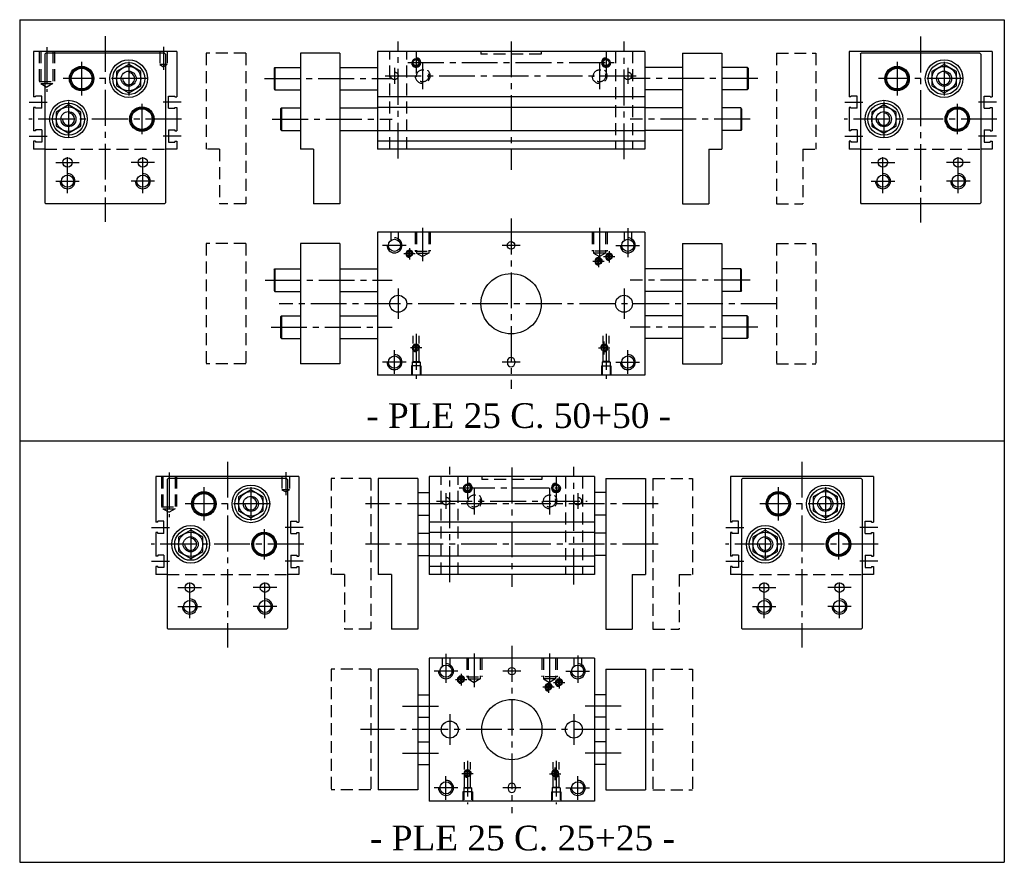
# Model space of a CAD drawing. Header units: millimetres. Extents: x 1474 to 1998, y 0 to 447.
import ezdxf

# ---------------------------------------------------------------- set-up
doc = ezdxf.new("R2010")
doc.units = ezdxf.units.MM
doc.linetypes.add('CENTER2', pattern=[28.575, 19.05, -3.175, 3.175, -3.175])
doc.linetypes.add('DASHED2', pattern=[9.525, 6.35, -3.175])
doc.layers.add('1', color=2, linetype='DASHED2')
doc.layers.add('2', color=1, linetype='CENTER2')
doc.styles.get("Standard").update_dxf_attribs({"font": 'isocp.shx', "bigfont": 'chineset.shx'})

msp = doc.modelspace()

# ---------------------------------------------------------------- hatches: boundary and pattern name
h = msp.add_hatch()
h.set_pattern_fill('ANSI37', scale=0.3, style=0)
h.set_pattern_definition([(45, (1812.5765, 345.9507), (-0.673519, 0.673519), []), (135, (1812.5765, 345.9507), (-0.673519, -0.673519), [])])
h.paths.add_polyline_path([(1683.06, 322.9, 1), (1679.86, 322.9, 1)])
h = msp.add_hatch()
h.set_pattern_fill('ANSI37', scale=0.3, style=0)
h.set_pattern_definition([(45, (1913.0765, 341.9507), (-0.673519, 0.673519), []), (135, (1913.0765, 341.9507), (-0.673519, -0.673519), [])])
h.paths.add_polyline_path([(1783.56, 318.9, 1), (1780.36, 318.9, 1)])
h = msp.add_hatch()
h.set_pattern_fill('ANSI37', scale=0.3, style=0)
h.set_pattern_definition([(45, (1918.6765, 344.3507), (-0.673519, 0.673519), []), (135, (1918.6765, 344.3507), (-0.673519, -0.673519), [])])
h.paths.add_polyline_path([(1789.16, 321.3, 1), (1785.96, 321.3, 1)])
h = msp.add_hatch()
h.set_pattern_fill('ANSI37', scale=0.3, style=0)
h.set_pattern_definition([(45, (1816.0765, 295.9507), (-0.673519, 0.673519), []), (135, (1816.0765, 295.9507), (-0.673519, -0.673519), [])])
h.paths.add_polyline_path([(1686.56, 272.9, 1), (1683.36, 272.9, 1)])
h = msp.add_hatch()
h.set_pattern_fill('ANSI37', scale=0.3, style=0)
h.set_pattern_definition([(45, (1916.0765, 295.9507), (-0.673519, 0.673519), []), (135, (1916.0765, 295.9507), (-0.673519, -0.673519), [])])
h.paths.add_polyline_path([(1786.56, 272.9, 1), (1783.36, 272.9, 1)])
h = msp.add_hatch()
h.set_pattern_fill('ANSI37', scale=0.3, style=0)
h.set_pattern_definition([(45, (1839.9757, 119.7493), (-0.673519, 0.673519), []), (135, (1839.9757, 119.7493), (-0.673519, -0.673519), [])])
h.paths.add_polyline_path([(1710.46, 96.7, 1), (1707.26, 96.7, 1)])
h = msp.add_hatch()
h.set_pattern_fill('ANSI37', scale=0.3, style=0)
h.set_pattern_definition([(45, (1886.4757, 115.7493), (-0.673519, 0.673519), []), (135, (1886.4757, 115.7493), (-0.673519, -0.673519), [])])
h.paths.add_polyline_path([(1756.96, 92.7, 1), (1753.76, 92.7, 1)])
h = msp.add_hatch()
h.set_pattern_fill('ANSI37', scale=0.3, style=0)
h.set_pattern_definition([(45, (1892.0757, 118.1493), (-0.673519, 0.673519), []), (135, (1892.0757, 118.1493), (-0.673519, -0.673519), [])])
h.paths.add_polyline_path([(1762.56, 95.1, 1), (1759.36, 95.1, 1)])
h = msp.add_hatch()
h.set_pattern_fill('ANSI37', scale=0.3, style=0)
h.set_pattern_definition([(45, (1843.4757, 69.7493), (-0.673519, 0.673519), []), (135, (1843.4757, 69.7493), (-0.673519, -0.673519), [])])
h.paths.add_polyline_path([(1713.96, 46.7, 1), (1710.76, 46.7, 1)])
h = msp.add_hatch()
h.set_pattern_fill('ANSI37', scale=0.3, style=0)
h.set_pattern_definition([(45, (1889.9757, 69.7493), (-0.673519, 0.673519), []), (135, (1889.9757, 69.7493), (-0.673519, -0.673519), [])])
h.paths.add_polyline_path([(1760.46, 46.7, 1), (1757.26, 46.7, 1)])

# ---------------------------------------------------------------- linework, layer by layer
at = {"color": 7}
for p, q in [((1474.31, 447.27), (1474.31, -0.31)), ((1474.31, 447.27), (1997.56, 447.27)), ((1997.56, 447.27), (1997.56, 115.97)), ((1557.73, 430.46), (1481.73, 430.46)), ((1481.73, 430.46), (1481.73, 406.21)), ((1487.73, 428.96), (1488.23, 429.46)), ((1551.23, 429.46), (1488.23, 429.46)), ((1551.23, 429.46), (1551.73, 428.96)), ((1557.73, 430.46), (1557.73, 406.21)), ((1644.46, 429.46), (1623.46, 429.46)), ((1623.46, 429.46), (1623.46, 378.46)), ((1644.46, 429.46), (1644.46, 349.46)), ((1806.46, 430.46), (1664.46, 430.46)), ((1664.46, 430.46), (1664.46, 378.46)), ((1806.46, 430.46), (1806.46, 378.46)), ((1826.46, 429.46), (1826.46, 349.46)), ((1826.46, 429.46), (1847.46, 429.46)), ((1847.46, 429.46), (1847.46, 378.46)), ((1991.08, 430.46), (1915.08, 430.46)), ((1915.08, 430.46), (1915.08, 406.21)), ((1921.08, 428.96), (1921.58, 429.46)), ((1984.58, 429.46), (1921.58, 429.46)), ((1984.58, 429.46), (1985.08, 428.96)), ((1991.08, 430.46), (1991.08, 406.21)), ((1487.73, 428.96), (1487.73, 349.96)), ((1551.73, 428.96), (1551.73, 349.96)), ((1921.08, 428.96), (1921.08, 349.96)), ((1985.08, 428.96), (1985.08, 349.96)), ((1532.23, 423.46), (1525.73, 419.71)), ((1525.73, 419.71), (1525.73, 412.2)), ((1538.73, 419.71), (1532.23, 423.46)), ((1538.73, 412.2), (1538.73, 419.71)), ((1609.46, 421.46), (1609.46, 410.46)), ((1609.96, 421.96), (1623.46, 421.96)), ((1609.96, 421.96), (1609.96, 409.96)), ((1644.46, 421.96), (1664.46, 421.96)), ((1826.46, 421.96), (1806.46, 421.96)), ((1860.96, 421.96), (1847.46, 421.96)), ((1860.96, 421.96), (1860.96, 409.96)), ((1861.46, 421.46), (1861.46, 410.46)), ((1965.58, 423.46), (1959.08, 419.71)), ((1959.08, 419.71), (1959.08, 412.2)), ((1972.08, 419.71), (1965.58, 423.46)), ((1972.08, 412.2), (1972.08, 419.71)), ((1525.73, 412.2), (1532.23, 408.45)), ((1532.23, 408.45), (1538.73, 412.2)), ((1609.96, 409.96), (1623.46, 409.96)), ((1644.46, 409.96), (1664.46, 409.96)), ((1826.46, 409.96), (1806.46, 409.96)), ((1860.96, 409.96), (1847.46, 409.96)), ((1959.08, 412.2), (1965.58, 408.45)), ((1965.58, 408.45), (1972.08, 412.2)), ((1482.73, 406.21), (1481.73, 406.21)), ((1486.03, 406.71), (1482.73, 406.71)), ((1482.73, 406.21), (1482.73, 406.71)), ((1486.03, 400.21), (1486.03, 406.71)), ((1553.43, 400.21), (1553.43, 406.71)), ((1553.43, 406.71), (1556.73, 406.71)), ((1556.73, 406.21), (1556.73, 406.71)), ((1556.73, 406.21), (1557.73, 406.21)), ((1806.46, 406.21), (1664.46, 406.21)), ((1916.08, 406.21), (1915.08, 406.21)), ((1916.08, 406.21), (1916.08, 406.71)), ((1919.38, 406.71), (1916.08, 406.71)), ((1919.38, 400.21), (1919.38, 406.71)), ((1986.78, 400.21), (1986.78, 406.71)), ((1986.78, 406.71), (1990.08, 406.71)), ((1990.08, 406.21), (1990.08, 406.71)), ((1990.08, 406.21), (1991.08, 406.21)), ((1481.73, 400.71), (1481.73, 388.21)), ((1482.73, 400.71), (1481.73, 400.71)), ((1482.73, 400.21), (1482.73, 400.71)), ((1486.03, 400.21), (1482.73, 400.21)), ((1500.23, 401.96), (1493.73, 398.21)), ((1493.73, 398.21), (1493.73, 390.7)), ((1506.73, 398.21), (1500.23, 401.96)), ((1506.73, 390.7), (1506.73, 398.21)), ((1553.43, 400.21), (1556.73, 400.21)), ((1556.73, 400.71), (1557.73, 400.71)), ((1556.73, 400.21), (1556.73, 400.71)), ((1557.73, 400.71), (1557.73, 388.21)), ((1612.96, 399.96), (1612.96, 388.96)), ((1613.46, 400.46), (1623.46, 400.46)), ((1613.46, 400.46), (1613.46, 388.46)), ((1644.46, 400.46), (1664.46, 400.46)), ((1806.46, 400.71), (1664.46, 400.71)), ((1826.46, 400.46), (1806.46, 400.46)), ((1857.46, 400.46), (1847.46, 400.46)), ((1857.46, 400.46), (1857.46, 388.46)), ((1857.96, 399.96), (1857.96, 388.96)), ((1916.08, 400.71), (1915.08, 400.71)), ((1915.08, 400.71), (1915.08, 388.21)), ((1916.08, 400.21), (1916.08, 400.71)), ((1919.38, 400.21), (1916.08, 400.21)), ((1933.58, 401.96), (1927.08, 398.21)), ((1927.08, 398.21), (1927.08, 390.7)), ((1940.08, 398.21), (1933.58, 401.96)), ((1940.08, 390.7), (1940.08, 398.21)), ((1986.78, 400.21), (1990.08, 400.21)), ((1990.08, 400.21), (1990.08, 400.71)), ((1990.08, 400.71), (1991.08, 400.71)), ((1991.08, 400.71), (1991.08, 388.21)), ((1482.73, 388.21), (1481.73, 388.21)), ((1486.03, 388.71), (1482.73, 388.71)), ((1482.73, 388.71), (1482.73, 388.21)), ((1486.03, 388.71), (1486.03, 382.21)), ((1493.73, 390.7), (1500.23, 386.95)), ((1500.23, 386.95), (1506.73, 390.7)), ((1553.43, 388.71), (1556.73, 388.71)), ((1553.43, 388.71), (1553.43, 382.21)), ((1556.73, 388.71), (1556.73, 388.21)), ((1556.73, 388.21), (1557.73, 388.21)), ((1613.46, 388.46), (1623.46, 388.46)), ((1644.46, 388.46), (1664.46, 388.46)), ((1806.46, 388.21), (1664.46, 388.21)), ((1826.46, 388.46), (1806.46, 388.46)), ((1857.46, 388.46), (1847.46, 388.46)), ((1916.08, 388.21), (1915.08, 388.21)), ((1916.08, 388.71), (1916.08, 388.21)), ((1919.38, 388.71), (1916.08, 388.71)), ((1919.38, 388.71), (1919.38, 382.21)), ((1927.08, 390.7), (1933.58, 386.95)), ((1933.58, 386.95), (1940.08, 390.7)), ((1986.78, 388.71), (1986.78, 382.21)), ((1986.78, 388.71), (1990.08, 388.71)), ((1990.08, 388.71), (1990.08, 388.21)), ((1990.08, 388.21), (1991.08, 388.21)), ((1481.73, 382.71), (1481.73, 378.46)), ((1482.73, 382.71), (1481.73, 382.71)), ((1482.73, 382.71), (1482.73, 382.21)), ((1486.03, 382.21), (1482.73, 382.21)), ((1553.43, 382.21), (1556.73, 382.21)), ((1556.73, 382.71), (1557.73, 382.71)), ((1556.73, 382.71), (1556.73, 382.21)), ((1557.73, 382.71), (1557.73, 378.46)), ((1806.46, 382.71), (1664.46, 382.71)), ((1916.08, 382.71), (1915.08, 382.71)), ((1915.08, 382.71), (1915.08, 378.46)), ((1916.08, 382.71), (1916.08, 382.21)), ((1919.38, 382.21), (1916.08, 382.21)), ((1986.78, 382.21), (1990.08, 382.21)), ((1990.08, 382.71), (1990.08, 382.21)), ((1990.08, 382.71), (1991.08, 382.71)), ((1991.08, 382.71), (1991.08, 378.46)), ((1487.73, 378.46), (1481.73, 378.46)), ((1557.73, 378.46), (1551.73, 378.46)), ((1630.46, 378.46), (1623.46, 378.46)), ((1630.46, 378.46), (1630.46, 349.46)), ((1806.46, 378.46), (1664.46, 378.46)), ((1840.46, 378.46), (1840.46, 349.46)), ((1840.46, 378.46), (1847.46, 378.46)), ((1921.08, 378.46), (1915.08, 378.46)), ((1991.08, 378.46), (1985.08, 378.46)), ((1487.73, 349.96), (1488.23, 349.46)), ((1551.23, 349.46), (1488.23, 349.46)), ((1551.23, 349.46), (1551.73, 349.96)), ((1644.46, 349.46), (1630.46, 349.46)), ((1826.46, 349.46), (1840.46, 349.46)), ((1921.08, 349.96), (1921.58, 349.46)), ((1984.58, 349.46), (1921.58, 349.46)), ((1984.58, 349.46), (1985.08, 349.96)), ((1664.46, 334.4), (1664.46, 258.4)), ((1806.46, 334.4), (1664.46, 334.4)), ((1806.46, 334.4), (1806.46, 258.4)), ((1644.46, 328.4), (1623.46, 328.4)), ((1623.46, 328.4), (1623.46, 264.4)), ((1644.46, 328.4), (1644.46, 264.4)), ((1826.46, 328.4), (1847.46, 328.4)), ((1826.46, 328.4), (1826.46, 264.4)), ((1847.46, 328.4), (1847.46, 264.4)), ((1609.46, 314.4), (1609.46, 303.4)), ((1609.96, 314.9), (1609.96, 302.9)), ((1609.96, 314.9), (1623.46, 314.9)), ((1644.46, 314.9), (1664.46, 314.9)), ((1826.46, 314.9), (1806.46, 314.9)), ((1857.46, 314.9), (1847.46, 314.9)), ((1857.46, 302.9), (1857.46, 314.9)), ((1857.96, 303.4), (1857.96, 314.4)), ((1609.96, 302.9), (1623.46, 302.9)), ((1644.46, 302.9), (1664.46, 302.9)), ((1826.46, 302.9), (1806.46, 302.9)), ((1857.46, 302.9), (1847.46, 302.9)), ((1612.96, 289.4), (1612.96, 278.4)), ((1613.46, 289.9), (1613.46, 277.9)), ((1613.46, 289.9), (1623.46, 289.9)), ((1644.46, 289.9), (1664.46, 289.9)), ((1826.46, 289.9), (1806.46, 289.9)), ((1860.96, 289.9), (1847.46, 289.9)), ((1860.96, 277.9), (1860.96, 289.9)), ((1861.46, 278.4), (1861.46, 289.4)), ((1997.56, 291.52), (1997.56, -0.31)), ((1613.46, 277.9), (1623.46, 277.9)), ((1644.46, 277.9), (1664.46, 277.9)), ((1826.46, 277.9), (1806.46, 277.9)), ((1860.96, 277.9), (1847.46, 277.9)), ((1644.46, 264.4), (1623.46, 264.4)), ((1733.46, 265.9), (1733.46, 264.9)), ((1737.46, 265.9), (1737.46, 264.9)), ((1826.46, 264.4), (1847.46, 264.4)), ((1806.46, 258.4), (1664.46, 258.4)), ((1474.31, 223.52), (1997.56, 223.52)), ((1474.31, 223.52), (1997.56, 223.52)), ((1622.67, 204.59), (1546.67, 204.59)), ((1546.67, 204.59), (1546.67, 180.34)), ((1622.67, 204.59), (1622.67, 180.34)), ((1779.86, 204.59), (1691.86, 204.59)), ((1691.86, 204.59), (1691.86, 152.59)), ((1779.86, 204.59), (1779.86, 152.59)), ((1927.97, 204.59), (1851.97, 204.59)), ((1851.97, 204.59), (1851.97, 180.34)), ((1927.97, 204.59), (1927.97, 180.34)), ((1552.67, 203.09), (1553.17, 203.59)), ((1552.67, 203.09), (1552.67, 124.09)), ((1616.17, 203.59), (1553.17, 203.59)), ((1616.17, 203.59), (1616.67, 203.09)), ((1616.67, 203.09), (1616.67, 124.09)), ((1664.86, 203.59), (1664.86, 152.59)), ((1685.86, 203.59), (1664.86, 203.59)), ((1685.86, 203.59), (1685.86, 123.59)), ((1785.86, 203.59), (1785.86, 123.59)), ((1785.86, 203.59), (1806.86, 203.59)), ((1806.86, 203.59), (1806.86, 152.59)), ((1857.97, 203.09), (1858.47, 203.59)), ((1857.97, 203.09), (1857.97, 124.09)), ((1921.47, 203.59), (1858.47, 203.59)), ((1921.47, 203.59), (1921.97, 203.09)), ((1921.97, 203.09), (1921.97, 124.09)), ((1597.17, 197.6), (1590.67, 193.85)), ((1590.67, 193.85), (1590.67, 186.34)), ((1603.67, 193.85), (1597.17, 197.6)), ((1603.67, 186.34), (1603.67, 193.85)), ((1685.86, 196.09), (1691.86, 196.09)), ((1785.86, 196.09), (1779.86, 196.09)), ((1902.47, 197.6), (1895.97, 193.85)), ((1895.97, 193.85), (1895.97, 186.34)), ((1908.97, 193.85), (1902.47, 197.6)), ((1908.97, 186.34), (1908.97, 193.85)), ((1590.67, 186.34), (1597.17, 182.59)), ((1597.17, 182.59), (1603.67, 186.34)), ((1685.86, 184.09), (1691.86, 184.09)), ((1785.86, 184.09), (1779.86, 184.09)), ((1895.97, 186.34), (1902.47, 182.59)), ((1902.47, 182.59), (1908.97, 186.34)), ((1547.67, 180.34), (1546.67, 180.34)), ((1550.97, 180.84), (1547.67, 180.84)), ((1547.67, 180.34), (1547.67, 180.84)), ((1550.97, 174.34), (1550.97, 180.84)), ((1618.37, 174.34), (1618.37, 180.84)), ((1618.37, 180.84), (1621.67, 180.84)), ((1621.67, 180.34), (1621.67, 180.84)), ((1621.67, 180.34), (1622.67, 180.34)), ((1779.86, 180.34), (1691.86, 180.34)), ((1852.97, 180.34), (1851.97, 180.34)), ((1856.27, 180.84), (1852.97, 180.84)), ((1852.97, 180.34), (1852.97, 180.84)), ((1856.27, 174.34), (1856.27, 180.84)), ((1923.67, 174.34), (1923.67, 180.84)), ((1923.67, 180.84), (1926.97, 180.84)), ((1926.97, 180.34), (1926.97, 180.84)), ((1926.97, 180.34), (1927.97, 180.34)), ((1546.67, 174.84), (1546.67, 162.34)), ((1547.67, 174.84), (1546.67, 174.84)), ((1547.67, 174.34), (1547.67, 174.84)), ((1550.97, 174.34), (1547.67, 174.34)), ((1565.17, 176.1), (1558.67, 172.35)), ((1571.67, 172.35), (1565.17, 176.1)), ((1618.37, 174.34), (1621.67, 174.34)), ((1621.67, 174.84), (1622.67, 174.84)), ((1621.67, 174.34), (1621.67, 174.84)), ((1622.67, 174.84), (1622.67, 162.34)), ((1685.86, 174.59), (1691.86, 174.59)), ((1779.86, 174.84), (1691.86, 174.84)), ((1785.86, 174.59), (1779.86, 174.59)), ((1851.97, 174.84), (1851.97, 162.34)), ((1852.97, 174.84), (1851.97, 174.84)), ((1852.97, 174.34), (1852.97, 174.84)), ((1856.27, 174.34), (1852.97, 174.34)), ((1870.47, 176.1), (1863.97, 172.35)), ((1876.97, 172.35), (1870.47, 176.1)), ((1923.67, 174.34), (1926.97, 174.34)), ((1926.97, 174.34), (1926.97, 174.84)), ((1926.97, 174.84), (1927.97, 174.84)), ((1927.97, 174.84), (1927.97, 162.34)), ((1558.67, 172.35), (1558.67, 164.84)), ((1571.67, 164.84), (1571.67, 172.35)), ((1863.97, 172.35), (1863.97, 164.84)), ((1876.97, 164.84), (1876.97, 172.35)), ((1547.67, 162.34), (1546.67, 162.34)), ((1550.97, 162.84), (1547.67, 162.84)), ((1547.67, 162.84), (1547.67, 162.34)), ((1550.97, 162.84), (1550.97, 156.34)), ((1558.67, 164.84), (1565.17, 161.09)), ((1565.17, 161.09), (1571.67, 164.84)), ((1618.37, 162.84), (1618.37, 156.34)), ((1618.37, 162.84), (1621.67, 162.84)), ((1621.67, 162.84), (1621.67, 162.34)), ((1621.67, 162.34), (1622.67, 162.34)), ((1685.86, 162.59), (1691.86, 162.59)), ((1779.86, 162.34), (1691.86, 162.34)), ((1785.86, 162.59), (1779.86, 162.59)), ((1852.97, 162.34), (1851.97, 162.34)), ((1856.27, 162.84), (1852.97, 162.84)), ((1852.97, 162.84), (1852.97, 162.34)), ((1856.27, 162.84), (1856.27, 156.34)), ((1863.97, 164.84), (1870.47, 161.09)), ((1870.47, 161.09), (1876.97, 164.84)), ((1923.67, 162.84), (1923.67, 156.34)), ((1923.67, 162.84), (1926.97, 162.84)), ((1926.97, 162.84), (1926.97, 162.34)), ((1926.97, 162.34), (1927.97, 162.34)), ((1546.67, 156.84), (1546.67, 152.59)), ((1547.67, 156.84), (1546.67, 156.84)), ((1552.67, 152.59), (1546.67, 152.59)), ((1547.67, 156.84), (1547.67, 156.34)), ((1550.97, 156.34), (1547.67, 156.34)), ((1622.67, 152.59), (1616.67, 152.59)), ((1618.37, 156.34), (1621.67, 156.34)), ((1621.67, 156.84), (1622.67, 156.84)), ((1621.67, 156.84), (1621.67, 156.34)), ((1622.67, 156.84), (1622.67, 152.59)), ((1671.86, 152.59), (1664.86, 152.59)), ((1671.86, 152.59), (1671.86, 123.59)), ((1779.86, 156.84), (1691.86, 156.84)), ((1779.86, 152.59), (1691.86, 152.59)), ((1799.86, 152.59), (1799.86, 123.59)), ((1799.86, 152.59), (1806.86, 152.59)), ((1851.97, 156.84), (1851.97, 152.59)), ((1852.97, 156.84), (1851.97, 156.84)), ((1857.97, 152.59), (1851.97, 152.59)), ((1852.97, 156.84), (1852.97, 156.34)), ((1856.27, 156.34), (1852.97, 156.34)), ((1927.97, 152.59), (1921.97, 152.59)), ((1923.67, 156.34), (1926.97, 156.34)), ((1926.97, 156.84), (1926.97, 156.34)), ((1926.97, 156.84), (1927.97, 156.84)), ((1927.97, 156.84), (1927.97, 152.59)), ((1552.67, 124.09), (1553.17, 123.59)), ((1616.17, 123.59), (1553.17, 123.59)), ((1616.17, 123.59), (1616.67, 124.09)), ((1685.86, 123.59), (1671.86, 123.59)), ((1785.86, 123.59), (1799.86, 123.59)), ((1857.97, 124.09), (1858.47, 123.59)), ((1921.47, 123.59), (1858.47, 123.59)), ((1921.47, 123.59), (1921.97, 124.09)), ((1779.86, 108.2), (1691.86, 108.2)), ((1691.86, 108.2), (1691.86, 32.2)), ((1779.86, 108.2), (1779.86, 32.2)), ((1664.86, 102.2), (1664.86, 38.2)), ((1685.86, 102.2), (1664.86, 102.2)), ((1685.86, 102.2), (1685.86, 38.2)), ((1785.86, 102.2), (1785.86, 38.2)), ((1785.86, 102.2), (1806.86, 102.2)), ((1806.86, 102.2), (1806.86, 38.2)), ((1685.86, 88.7), (1691.86, 88.7)), ((1785.86, 88.7), (1779.86, 88.7)), ((1685.86, 76.7), (1691.86, 76.7)), ((1785.86, 76.7), (1779.86, 76.7)), ((1685.86, 63.7), (1691.86, 63.7)), ((1785.86, 63.7), (1779.86, 63.7)), ((1685.86, 51.7), (1691.86, 51.7)), ((1785.86, 51.7), (1779.86, 51.7)), ((1685.86, 38.2), (1664.86, 38.2)), ((1733.86, 39.7), (1733.86, 38.7)), ((1737.86, 39.7), (1737.86, 38.7)), ((1785.86, 38.2), (1806.86, 38.2)), ((1779.86, 32.2), (1691.86, 32.2)), ((1474.31, -0.31), (1997.56, -0.31))]:
    msp.add_line(p, q, dxfattribs=at)
at = {"color": 7, "linetype": 'DASHED2'}
for p, q in [((1573.46, 429.46), (1573.46, 378.46)), ((1594.46, 429.46), (1573.46, 429.46)), ((1594.46, 429.46), (1594.46, 349.46)), ((1876.46, 429.46), (1876.46, 349.46)), ((1876.46, 429.46), (1897.46, 429.46)), ((1897.46, 429.46), (1897.46, 378.46)), ((1580.46, 378.46), (1573.46, 378.46)), ((1580.46, 378.46), (1580.46, 349.46)), ((1890.46, 378.46), (1897.46, 378.46)), ((1890.46, 378.46), (1890.46, 349.46)), ((1594.46, 349.46), (1580.46, 349.46)), ((1876.46, 349.46), (1890.46, 349.46)), ((1573.46, 328.4), (1573.46, 264.4)), ((1594.46, 328.4), (1573.46, 328.4)), ((1594.46, 328.4), (1594.46, 264.4)), ((1876.46, 328.4), (1876.46, 264.4)), ((1876.46, 328.4), (1897.46, 328.4)), ((1897.46, 328.4), (1897.46, 264.4)), ((1594.46, 264.4), (1573.46, 264.4)), ((1876.46, 264.4), (1897.46, 264.4)), ((1639.86, 203.59), (1639.86, 152.59)), ((1660.86, 203.59), (1639.86, 203.59)), ((1660.86, 203.59), (1660.86, 123.59)), ((1810.86, 203.59), (1810.86, 123.59)), ((1810.86, 203.59), (1831.86, 203.59)), ((1831.86, 203.59), (1831.86, 152.59)), ((1646.86, 152.59), (1639.86, 152.59)), ((1646.86, 152.59), (1646.86, 123.59)), ((1824.86, 152.59), (1824.86, 123.59)), ((1824.86, 152.59), (1831.86, 152.59)), ((1660.86, 123.59), (1646.86, 123.59)), ((1810.86, 123.59), (1824.86, 123.59)), ((1639.86, 102.2), (1639.86, 38.2)), ((1660.86, 102.2), (1639.86, 102.2)), ((1660.86, 102.2), (1660.86, 38.2)), ((1810.86, 102.2), (1810.86, 38.2)), ((1810.86, 102.2), (1831.86, 102.2)), ((1831.86, 102.2), (1831.86, 38.2)), ((1660.86, 38.2), (1639.86, 38.2)), ((1810.86, 38.2), (1831.86, 38.2))]:
    msp.add_line(p, q, dxfattribs=at)
at = {"color": 7, "ltscale": 0.37}
for p, q in [((1609.46, 421.46), (1609.96, 421.96)), ((1861.46, 421.46), (1860.96, 421.96)), ((1609.46, 410.46), (1609.96, 409.96)), ((1861.46, 410.46), (1860.96, 409.96)), ((1612.96, 399.96), (1613.46, 400.46)), ((1857.96, 399.96), (1857.46, 400.46)), ((1612.96, 388.96), (1613.46, 388.46)), ((1857.96, 388.96), (1857.46, 388.46)), ((1609.46, 314.4), (1609.96, 314.9)), ((1857.96, 314.4), (1857.46, 314.9)), ((1609.46, 303.4), (1609.96, 302.9)), ((1857.96, 303.4), (1857.46, 302.9)), ((1612.96, 289.4), (1613.46, 289.9)), ((1861.46, 289.4), (1860.96, 289.9)), ((1612.96, 278.4), (1613.46, 277.9)), ((1861.46, 278.4), (1860.96, 277.9))]:
    msp.add_line(p, q, dxfattribs=at)
at = {"color": 7}
for centre, radius in [((1532.23, 415.96), 10), ((1532.23, 415.96), 8.5), ((1684.96, 424.46), 2.1), ((1684.96, 424.46), 1.6), ((1785.96, 424.46), 2.1), ((1785.96, 424.46), 1.6), ((1965.58, 415.96), 10), ((1965.58, 415.96), 8.5), ((1507.23, 415.96), 6.5), ((1507.23, 415.96), 6), ((1507.23, 415.96), 5.5), ((1532.23, 415.96), 6.5), ((1532.23, 415.96), 4), ((1940.58, 415.96), 6.5), ((1940.58, 415.96), 6), ((1940.58, 415.96), 5.5), ((1965.58, 415.96), 6.5), ((1965.58, 415.96), 4), ((1500.23, 394.46), 10), ((1500.23, 394.46), 8.5), ((1933.58, 394.46), 10), ((1933.58, 394.46), 8.5), ((1500.23, 394.46), 6.5), ((1500.23, 394.46), 4), ((1539.23, 394.46), 6.5), ((1539.23, 394.46), 6), ((1539.23, 394.46), 5.5), ((1933.58, 394.46), 6.5), ((1933.58, 394.46), 4), ((1972.58, 394.46), 6.5), ((1972.58, 394.46), 6), ((1972.58, 394.46), 5.5), ((1499.73, 371.46), 2.5), ((1539.73, 371.46), 2.5), ((1933.08, 371.46), 2.5), ((1973.08, 371.46), 2.5), ((1499.73, 361.46), 3.23), ((1539.73, 361.46), 3.23), ((1933.08, 361.46), 3.23), ((1973.08, 361.46), 3.23), ((1673.46, 327.4), 3.23), ((1797.46, 327.4), 3.23), ((1681.46, 322.9), 1.6), ((1735.46, 327.4), 2), ((1781.96, 318.9), 1.6), ((1787.56, 321.3), 1.6), ((1735.46, 296.4), 16), ((1675.46, 296.4), 4.5), ((1795.46, 296.4), 4.5), ((1684.96, 272.9), 1.6), ((1784.96, 272.9), 1.6), ((1673.46, 265.4), 3.23), ((1797.46, 265.4), 3.23), ((1597.17, 190.09), 10), ((1712.36, 198.59), 2.1), ((1712.36, 198.59), 1.6), ((1759.36, 198.59), 2.1), ((1759.36, 198.59), 1.6), ((1902.47, 190.09), 10), ((1572.17, 190.09), 6.5), ((1572.17, 190.09), 6), ((1572.17, 190.09), 5.5), ((1597.17, 190.09), 8.5), ((1597.17, 190.09), 6.5), ((1597.17, 190.09), 4), ((1877.47, 190.09), 6.5), ((1877.47, 190.09), 6), ((1877.47, 190.09), 5.5), ((1902.47, 190.09), 8.5), ((1902.47, 190.09), 6.5), ((1902.47, 190.09), 4), ((1565.17, 168.59), 10), ((1870.47, 168.59), 10), ((1565.17, 168.59), 8.5), ((1565.17, 168.59), 6.5), ((1604.17, 168.59), 6.5), ((1604.17, 168.59), 6), ((1604.17, 168.59), 5.5), ((1870.47, 168.59), 8.5), ((1870.47, 168.59), 6.5), ((1909.47, 168.59), 6.5), ((1909.47, 168.59), 6), ((1909.47, 168.59), 5.5), ((1565.17, 168.59), 4), ((1870.47, 168.59), 4), ((1564.67, 145.59), 2.5), ((1604.67, 145.59), 2.5), ((1869.97, 145.59), 2.5), ((1909.97, 145.59), 2.5), ((1564.67, 135.59), 3.23), ((1604.67, 135.59), 3.23), ((1869.97, 135.59), 3.23), ((1909.97, 135.59), 3.23), ((1700.86, 101.2), 3.23), ((1735.86, 101.2), 2), ((1770.86, 101.2), 3.23), ((1708.86, 96.7), 1.6), ((1755.36, 92.7), 1.6), ((1760.96, 95.1), 1.6), ((1735.86, 70.2), 16), ((1702.86, 70.2), 4.5), ((1768.86, 70.2), 4.5), ((1712.36, 46.7), 1.6), ((1758.86, 46.7), 1.6), ((1700.86, 39.2), 3.23), ((1770.86, 39.2), 3.23)]:
    msp.add_circle(centre, radius, dxfattribs=at)
for centre, radius, start, end in [((1684.96, 424.46), 2.5, 180, 90), ((1785.96, 424.46), 2.5, 90, 0), ((1532.23, 415.96), 3.23, 180, 90), ((1965.58, 415.96), 3.23, 180, 90), ((1500.23, 394.46), 3.23, 180, 90), ((1933.58, 394.46), 3.23, 180, 90), ((1499.73, 361.46), 4, 180, 90), ((1539.73, 361.46), 4, 180, 90), ((1933.08, 361.46), 4, 180, 90), ((1973.08, 361.46), 4, 180, 90), ((1673.46, 327.4), 4, 180, 90), ((1797.46, 327.4), 4, 180, 90), ((1681.46, 322.9), 2, 0, 270), ((1781.96, 318.9), 2, 0, 270), ((1787.56, 321.3), 2, 0, 270), ((1684.96, 272.9), 2, 0, 270), ((1784.96, 272.9), 2, 270, 180), ((1673.46, 265.4), 4, 180, 90), ((1735.46, 265.9), 2, 0, 180), ((1797.46, 265.4), 4, 180, 90), ((1735.46, 264.9), 2, 180, 0), ((1712.36, 198.59), 2.5, 180, 90), ((1759.36, 198.59), 2.5, 90, 0), ((1597.17, 190.09), 3.23, 180, 90), ((1902.47, 190.09), 3.23, 180, 90), ((1565.17, 168.59), 3.23, 180, 90), ((1870.47, 168.59), 3.23, 180, 90), ((1564.67, 135.59), 4, 180, 90), ((1604.67, 135.59), 4, 180, 90), ((1869.97, 135.59), 4, 180, 90), ((1909.97, 135.59), 4, 180, 90), ((1700.86, 101.2), 4, 180, 90), ((1770.86, 101.2), 4, 180, 90), ((1708.86, 96.7), 2, 0, 270), ((1755.36, 92.7), 2, 0, 270), ((1760.96, 95.1), 2, 0, 270), ((1712.36, 46.7), 2, 0, 270), ((1758.86, 46.7), 2, 270, 180), ((1700.86, 39.2), 4, 180, 90), ((1770.86, 39.2), 4, 180, 90), ((1735.86, 39.7), 2, 0, 180), ((1735.86, 38.7), 2, 180, 0)]:
    msp.add_arc(centre, radius, start, end, dxfattribs=at)
at = {"layer": '1', "color": 7}
for p, q in [((1484.73, 430.46), (1484.73, 414.46)), ((1485.49, 430.46), (1485.49, 413.32)), ((1491.96, 430.46), (1491.96, 413.32)), ((1492.73, 430.46), (1492.73, 414.46)), ((1548.73, 430.46), (1548.73, 423.46)), ((1552.73, 430.46), (1552.73, 423.46)), ((1670.96, 378.46), (1670.96, 430.46)), ((1679.96, 378.46), (1679.96, 430.46)), ((1719.46, 430.46), (1719.46, 428.96)), ((1751.46, 430.46), (1751.46, 428.96)), ((1790.96, 430.46), (1790.96, 378.46)), ((1799.96, 430.46), (1799.96, 378.46)), ((1751.46, 428.96), (1719.46, 428.96)), ((1552.73, 423.46), (1548.73, 423.46)), ((1548.73, 423.46), (1550.73, 422.3)), ((1552.73, 423.46), (1550.73, 422.3)), ((1484.73, 414.46), (1492.73, 414.46)), ((1485.49, 413.32), (1488.73, 411.46)), ((1485.49, 413.32), (1491.96, 413.32)), ((1491.96, 413.32), (1488.73, 411.46)), ((1487.73, 378.46), (1551.73, 378.46)), ((1921.08, 378.46), (1985.08, 378.46)), ((1671.46, 334.4), (1671.46, 329.94)), ((1675.46, 334.4), (1675.46, 329.94)), ((1684.46, 334.4), (1684.46, 324.4)), ((1685.23, 334.4), (1685.23, 323.27)), ((1691.69, 334.4), (1691.69, 323.27)), ((1692.46, 334.4), (1692.46, 324.4)), ((1778.46, 334.4), (1778.46, 324.4)), ((1779.23, 334.4), (1779.23, 323.27)), ((1785.69, 334.4), (1785.69, 323.27)), ((1786.46, 334.4), (1786.46, 324.4)), ((1795.46, 334.4), (1795.46, 329.94)), ((1799.46, 334.4), (1799.46, 329.94)), ((1684.46, 324.4), (1692.46, 324.4)), ((1685.23, 323.27), (1691.69, 323.27)), ((1685.23, 323.27), (1688.46, 321.4)), ((1691.69, 323.27), (1688.46, 321.4)), ((1786.46, 324.4), (1778.46, 324.4)), ((1779.23, 323.27), (1782.46, 321.4)), ((1785.69, 323.27), (1779.23, 323.27)), ((1785.69, 323.27), (1782.46, 321.4)), ((1683.36, 265.69), (1683.36, 279.28)), ((1686.56, 265.69), (1686.56, 279.28)), ((1784.36, 265.69), (1784.36, 279.28)), ((1787.56, 265.69), (1787.56, 279.28)), ((1682.46, 263.4), (1682.46, 258.4)), ((1687.46, 263.4), (1682.46, 263.4)), ((1682.86, 265.4), (1683.36, 265.69)), ((1682.86, 265.4), (1682.86, 258.4)), ((1682.86, 265.4), (1687.06, 265.4)), ((1683.36, 265.69), (1686.56, 265.69)), ((1687.06, 265.4), (1686.56, 265.69)), ((1687.06, 265.4), (1687.06, 258.4)), ((1687.46, 263.4), (1687.46, 258.4)), ((1783.46, 263.4), (1788.46, 263.4)), ((1783.46, 263.4), (1783.46, 258.4)), ((1783.86, 265.4), (1784.36, 265.69)), ((1788.06, 265.4), (1783.86, 265.4)), ((1783.86, 265.4), (1783.86, 258.4)), ((1787.56, 265.69), (1784.36, 265.69)), ((1788.06, 265.4), (1787.56, 265.69)), ((1788.06, 265.4), (1788.06, 258.4)), ((1788.46, 263.4), (1788.46, 258.4)), ((1549.67, 204.59), (1549.67, 188.59)), ((1550.44, 204.59), (1550.44, 187.46)), ((1556.9, 204.59), (1556.9, 187.46)), ((1557.67, 204.59), (1557.67, 188.59)), ((1613.67, 204.59), (1613.67, 197.59)), ((1617.67, 204.59), (1617.67, 197.59)), ((1698.36, 152.59), (1698.36, 204.59)), ((1707.36, 152.59), (1707.36, 204.59)), ((1719.86, 204.59), (1719.86, 203.09)), ((1751.86, 204.59), (1751.86, 203.09)), ((1764.36, 204.59), (1764.36, 152.59)), ((1773.36, 204.59), (1773.36, 152.59)), ((1751.86, 203.09), (1719.86, 203.09)), ((1613.67, 197.59), (1615.67, 196.44)), ((1617.67, 197.59), (1613.67, 197.59)), ((1617.67, 197.59), (1615.67, 196.44)), ((1549.67, 188.59), (1557.67, 188.59)), ((1550.44, 187.46), (1556.9, 187.46)), ((1550.44, 187.46), (1553.67, 185.59)), ((1556.9, 187.46), (1553.67, 185.59)), ((1552.67, 152.59), (1616.67, 152.59)), ((1857.97, 152.59), (1921.97, 152.59)), ((1698.86, 108.2), (1698.86, 103.74)), ((1702.86, 108.2), (1702.86, 103.74)), ((1711.86, 108.2), (1711.86, 98.2)), ((1712.62, 108.2), (1712.62, 97.07)), ((1719.09, 108.2), (1719.09, 97.07)), ((1719.86, 108.2), (1719.86, 98.2)), ((1751.86, 108.2), (1751.86, 98.2)), ((1752.62, 108.2), (1752.62, 97.07)), ((1759.09, 108.2), (1759.09, 97.07)), ((1759.86, 108.2), (1759.86, 98.2)), ((1768.86, 108.2), (1768.86, 103.74)), ((1772.86, 108.2), (1772.86, 103.74)), ((1711.86, 98.2), (1719.86, 98.2)), ((1712.62, 97.07), (1719.09, 97.07)), ((1712.62, 97.07), (1715.86, 95.2)), ((1719.09, 97.07), (1715.86, 95.2)), ((1759.86, 98.2), (1751.86, 98.2)), ((1752.62, 97.07), (1755.86, 95.2)), ((1759.09, 97.07), (1752.62, 97.07)), ((1759.09, 97.07), (1755.86, 95.2)), ((1710.76, 39.49), (1710.76, 52.86)), ((1713.96, 39.49), (1713.96, 52.86)), ((1757.76, 39.49), (1757.76, 52.86)), ((1760.96, 39.49), (1760.96, 52.86)), ((1709.86, 37.2), (1709.86, 32.2)), ((1714.86, 37.2), (1709.86, 37.2)), ((1710.26, 39.2), (1710.76, 39.49)), ((1710.26, 39.2), (1710.26, 32.2)), ((1710.26, 39.2), (1714.46, 39.2)), ((1710.76, 39.49), (1713.96, 39.49)), ((1714.46, 39.2), (1713.96, 39.49)), ((1714.46, 39.2), (1714.46, 32.2)), ((1714.86, 37.2), (1714.86, 32.2)), ((1756.86, 37.2), (1756.86, 32.2)), ((1756.86, 37.2), (1761.86, 37.2)), ((1757.26, 39.2), (1757.76, 39.49)), ((1757.26, 39.2), (1757.26, 32.2)), ((1761.46, 39.2), (1757.26, 39.2)), ((1760.96, 39.49), (1757.76, 39.49)), ((1761.46, 39.2), (1760.96, 39.49)), ((1761.46, 39.2), (1761.46, 32.2)), ((1761.86, 37.2), (1761.86, 32.2))]:
    msp.add_line(p, q, dxfattribs=at)
for centre, radius in [((1673.46, 417.46), 2), ((1688.46, 417.46), 3.23), ((1782.46, 417.46), 3.23), ((1797.46, 417.46), 2), ((1715.86, 191.59), 3.23), ((1755.86, 191.59), 3.23), ((1700.86, 191.59), 2), ((1770.86, 191.59), 2)]:
    msp.add_circle(centre, radius, dxfattribs=at)
for centre in [(1688.46, 417.46), (1782.46, 417.46), (1715.86, 191.59), (1755.86, 191.59)]:
    msp.add_arc(centre, 4, 180, 90, dxfattribs=at)
at = {"layer": '2', "color": 7}
for p, q in [((1519.73, 438.56), (1519.73, 339.92)), ((1675.46, 373.47), (1675.46, 435.69)), ((1735.46, 435.72), (1735.46, 367.58)), ((1795.46, 373.11), (1795.46, 435.69)), ((1953.08, 438.34), (1953.08, 339.57)), ((1488.73, 432.65), (1488.73, 408.91)), ((1550.73, 432.82), (1550.73, 420.6)), ((1684.96, 430.3), (1684.96, 418.61)), ((1785.96, 430.3), (1785.96, 418.61)), ((1507.23, 424.88), (1507.23, 407.04)), ((1532.23, 424.88), (1532.23, 407.04)), ((1680.65, 424.46), (1790.26, 424.46)), ((1688.46, 424.54), (1688.46, 410.37)), ((1782.46, 424.54), (1782.46, 410.37)), ((1940.58, 424.88), (1940.58, 407.04)), ((1965.58, 424.88), (1965.58, 407.04)), ((1673.46, 421.68), (1673.46, 413.23)), ((1797.46, 421.68), (1797.46, 413.23)), ((1542.07, 415.96), (1497.39, 415.96)), ((1604.37, 415.96), (1672.26, 415.96)), ((1668.58, 417.46), (1802.33, 417.46)), ((1866.55, 415.96), (1798.66, 415.96)), ((1975.41, 415.96), (1930.74, 415.96)), ((1479.41, 403.46), (1488.97, 403.46)), ((1500.23, 403.88), (1500.23, 385.03)), ((1560.04, 403.46), (1550.48, 403.46)), ((1912.76, 403.46), (1922.32, 403.46)), ((1933.58, 403.88), (1933.58, 385.03)), ((1993.39, 403.46), (1983.83, 403.46)), ((1539.23, 402.49), (1539.23, 386.42)), ((1972.58, 402.49), (1972.58, 386.42)), ((1560.3, 394.46), (1479.16, 394.46)), ((1608.49, 394.46), (1672.26, 394.46)), ((1862.42, 394.46), (1798.66, 394.46)), ((1993.65, 394.46), (1912.51, 394.46)), ((1479.41, 385.46), (1488.97, 385.46)), ((1560.04, 385.46), (1550.48, 385.46)), ((1912.76, 385.46), (1922.32, 385.46)), ((1993.39, 385.46), (1983.83, 385.46)), ((1499.73, 355.2), (1499.73, 377.41)), ((1539.73, 355.2), (1539.73, 377.41)), ((1933.08, 355.2), (1933.08, 377.41)), ((1973.08, 355.2), (1973.08, 377.41)), ((1493.47, 371.46), (1505.99, 371.46)), ((1545.99, 371.46), (1533.47, 371.46)), ((1926.82, 371.46), (1939.34, 371.46)), ((1979.34, 371.46), (1966.82, 371.46)), ((1493.47, 361.46), (1505.99, 361.46)), ((1545.99, 361.46), (1533.47, 361.46)), ((1926.82, 361.46), (1939.34, 361.46)), ((1979.34, 361.46), (1966.82, 361.46)), ((1735.46, 341.62), (1735.46, 251.18)), ((1688.46, 336.79), (1688.46, 318.96)), ((1782.46, 336.79), (1782.46, 318.96)), ((1797.46, 336.56), (1797.46, 321.14)), ((1679.72, 327.4), (1667.2, 327.4)), ((1681.46, 325.92), (1681.46, 319.87)), ((1740.29, 327.4), (1730.63, 327.4)), ((1791.2, 327.4), (1803.72, 327.4)), ((1684.48, 322.9), (1678.43, 322.9)), ((1781.96, 321.92), (1781.96, 315.87)), ((1790.58, 321.3), (1784.53, 321.3)), ((1787.56, 324.32), (1787.56, 318.27)), ((1784.98, 318.9), (1778.93, 318.9)), ((1604.68, 308.9), (1672.26, 308.9)), ((1862.42, 308.9), (1798.66, 308.9)), ((1675.46, 304.5), (1675.46, 288.3)), ((1795.46, 304.5), (1795.46, 288.3)), ((1876.64, 296.4), (1612.21, 296.4)), ((1607.92, 283.9), (1672.26, 283.9)), ((1866.55, 283.9), (1798.66, 283.9)), ((1684.96, 280.4), (1684.96, 256.42)), ((1785.96, 280.4), (1785.96, 256.42)), ((1687.98, 272.9), (1681.93, 272.9)), ((1781.93, 272.9), (1787.98, 272.9)), ((1784.96, 269.4), (1784.96, 276.4)), ((1673.46, 259.14), (1673.46, 271.66)), ((1797.46, 259.14), (1797.46, 271.66)), ((1679.72, 265.4), (1667.2, 265.4)), ((1740.29, 265.4), (1730.63, 265.4)), ((1791.2, 265.4), (1803.72, 265.4)), ((1584.67, 212.48), (1584.67, 113.71)), ((1702.86, 148.53), (1702.86, 209.83)), ((1735.86, 209.36), (1735.86, 146.07)), ((1768.86, 147.24), (1768.86, 209.83)), ((1889.97, 212.48), (1889.97, 113.71)), ((1553.67, 206.79), (1553.67, 183.05)), ((1615.67, 206.96), (1615.67, 194.74)), ((1712.36, 204.44), (1712.36, 192.75)), ((1759.36, 204.44), (1759.36, 192.75)), ((1572.17, 199.02), (1572.17, 181.17)), ((1597.17, 199.02), (1597.17, 181.17)), ((1877.47, 199.02), (1877.47, 181.17)), ((1902.47, 199.02), (1902.47, 181.17)), ((1700.86, 195.82), (1700.86, 187.37)), ((1707.83, 198.59), (1763.89, 198.59)), ((1715.86, 198.68), (1715.86, 184.51)), ((1755.86, 198.68), (1755.86, 184.51)), ((1770.86, 195.82), (1770.86, 187.37)), ((1607.01, 190.09), (1562.33, 190.09)), ((1813.68, 190.09), (1658.03, 190.09)), ((1695.77, 191.59), (1775.95, 191.59)), ((1912.31, 190.09), (1867.63, 190.09)), ((1544.36, 177.59), (1553.91, 177.59)), ((1565.17, 176.63), (1565.17, 160.56)), ((1604.17, 176.63), (1604.17, 160.56)), ((1624.98, 177.59), (1615.42, 177.59)), ((1849.66, 177.59), (1859.22, 177.59)), ((1870.47, 176.63), (1870.47, 160.56)), ((1909.47, 176.63), (1909.47, 160.56)), ((1930.29, 177.59), (1920.73, 177.59)), ((1625.24, 168.59), (1544.1, 168.59)), ((1813.68, 168.59), (1658.03, 168.59)), ((1930.54, 168.59), (1849.4, 168.59)), ((1544.36, 159.59), (1553.91, 159.59)), ((1624.98, 159.59), (1615.42, 159.59)), ((1849.66, 159.59), (1859.22, 159.59)), ((1930.29, 159.59), (1920.73, 159.59)), ((1564.67, 129.33), (1564.67, 151.55)), ((1604.67, 129.33), (1604.67, 151.55)), ((1869.97, 129.33), (1869.97, 151.55)), ((1909.97, 129.33), (1909.97, 151.55)), ((1558.41, 145.59), (1570.93, 145.59)), ((1610.93, 145.59), (1598.41, 145.59)), ((1863.71, 145.59), (1876.23, 145.59)), ((1916.23, 145.59), (1903.71, 145.59)), ((1558.41, 135.59), (1570.93, 135.59)), ((1610.93, 135.59), (1598.41, 135.59)), ((1863.71, 135.59), (1876.23, 135.59)), ((1916.23, 135.59), (1903.71, 135.59)), ((1700.86, 110.4), (1700.86, 94.94)), ((1715.86, 110.59), (1715.86, 92.76)), ((1735.86, 114.67), (1735.86, 25.73)), ((1755.86, 110.59), (1755.86, 92.76)), ((1770.86, 109.54), (1770.86, 94.94)), ((1707.12, 101.2), (1694.6, 101.2)), ((1708.86, 99.72), (1708.86, 93.67)), ((1740.69, 101.2), (1731.03, 101.2)), ((1764.6, 101.2), (1777.12, 101.2)), ((1711.88, 96.7), (1705.83, 96.7)), ((1755.36, 95.72), (1755.36, 89.67)), ((1763.98, 95.1), (1757.93, 95.1)), ((1760.96, 98.12), (1760.96, 92.07)), ((1758.38, 92.7), (1752.33, 92.7)), ((1677.83, 82.7), (1699.66, 82.7)), ((1793.89, 82.7), (1772.06, 82.7)), ((1702.86, 78.3), (1702.86, 62.1)), ((1768.86, 78.3), (1768.86, 62.1)), ((1816.3, 70.2), (1655.41, 70.2)), ((1677.83, 57.7), (1699.66, 57.7)), ((1793.89, 57.7), (1772.06, 57.7)), ((1712.36, 53.65), (1712.36, 30.51)), ((1759.36, 53.65), (1759.36, 30.51)), ((1758.86, 43.3), (1758.86, 50.1)), ((1700.86, 32.94), (1700.86, 45.46)), ((1715.38, 46.7), (1709.33, 46.7)), ((1755.83, 46.7), (1761.88, 46.7)), ((1770.86, 32.94), (1770.86, 45.46)), ((1707.12, 39.2), (1694.6, 39.2)), ((1740.69, 39.2), (1731.03, 39.2)), ((1764.6, 39.2), (1777.12, 39.2))]:
    msp.add_line(p, q, dxfattribs=at)

# ---------------------------------------------------------------- texts
at = {"color": 7, "char_height": 13.125, "attachment_point": 7}
for s, insert in [('{\\fRomantic|b0|i0|c2|p2;- PLE 25 C. 50+50 -}', (1658.46, 230.13)), ('{\\fRomantic|b0|i0|c2|p2;- PLE 25 C. 25+25 -}', (1660.47, 5.74))]:
    msp.add_mtext(s, dxfattribs=dict(at, insert=insert))

doc.saveas('drawing.dxf')
